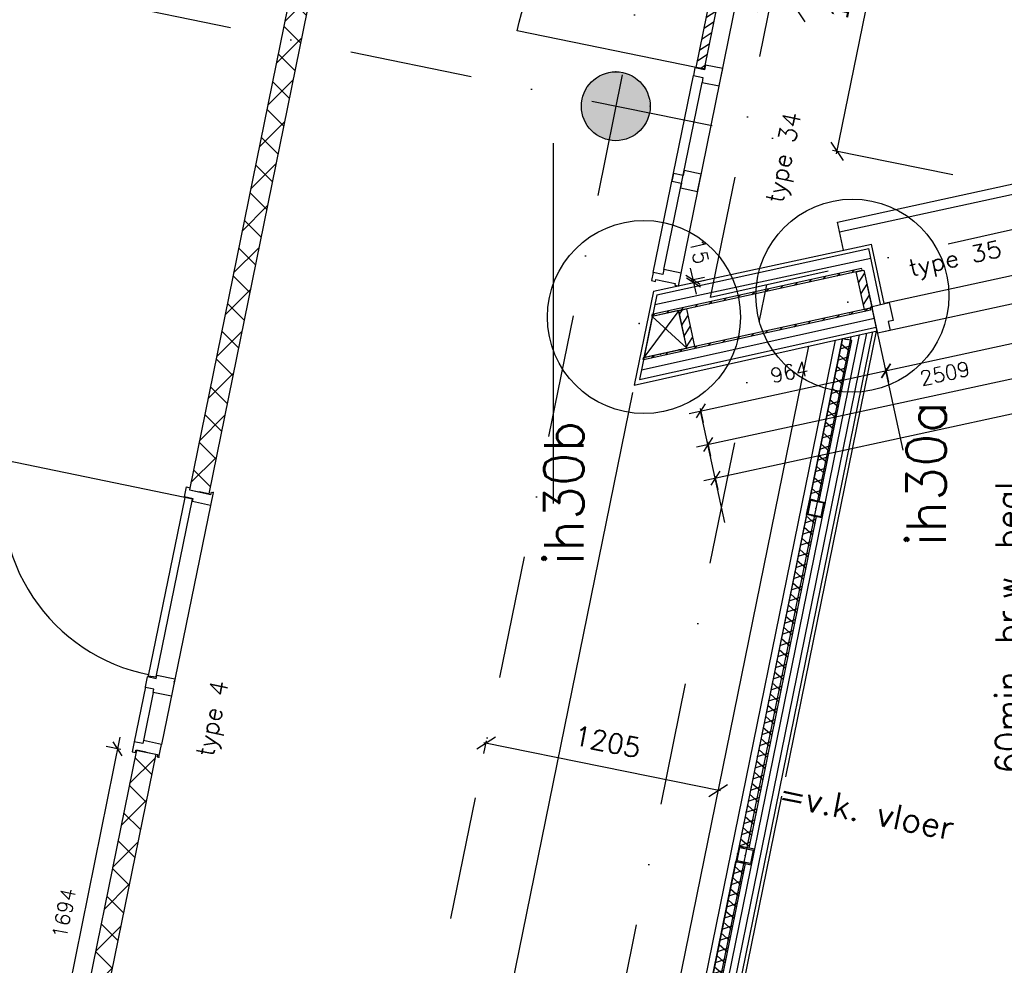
# Model space of a CAD drawing. Extents: x -33346 to 151546, y -8083 to 129543.
# Tile 43 of 68: x 30288 to 35296, y 61366 to 66172. Entities that reach past the tile are written whole.
import ezdxf
from ezdxf.enums import TextEntityAlignment as Align

# ---------------------------------------------------------------- set-up
doc = ezdxf.new("R2010")
doc.units = 0
doc.header["$LTSCALE"] = 50
doc.header["$MEASUREMENT"] = 0
doc.header["$PDSIZE"] = -1
for name, pattern in [('DASHDOT', [25, 12.5, -6.25, 0, -6.25]), ('HIDDEN2', [0.1875, 0.125, -0.0625]), ('XREF2$0$DASHDOT', [25, 12.5, -6.25, 0, -6.25])]:
    doc.linetypes.add(name, pattern=pattern)
doc.layers.get('0').update_dxf_attribs({"linetype": 'CONTINUOUS'})
doc.layers.get('DEFPOINTS').update_dxf_attribs({"linetype": 'CONTINUOUS'})
for name, color, linetype in [('00', 7, 'CONTINUOUS'), ('_BRANDCOMPART', 6, 'DASHDOT'), ('_DETAILNUMMERS', 4, 'CONTINUOUS'), ('_DETAILNUMMERSTEKST', 4, 'CONTINUOUS'), ('A--01A1_ACEER', 1, 'CONTINUOUS'), ('A--A21--_F-23-', 9, 'CONTINUOUS'), ('A--A22--_F123-', 9, 'CONTINUOUS'), ('A--A25--_F-2--', 9, 'CONTINUOUS'), ('A--A28--_F-2--', 7, 'CONTINUOUS'), ('A--A28--_F12--', 7, 'CONTINUOUS'), ('A--A32--_F-2--', 9, 'CONTINUOUS'), ('A--A42--_F-23-', 9, 'CONTINUOUS'), ('A--L21--', 3, 'CONTINUOUS'), ('A--L21--_F-2--', 7, 'CONTINUOUS'), ('A--L21--LICHTE_BINNEN', 2, 'CONTINUOUS'), ('A--L21A1_BUITENWAND', 1, 'CONTINUOUS'), ('A--L21A2_BUITENWAND', 2, 'CONTINUOUS'), ('A--L21AC1_BUITENWAND', 1, 'HIDDEN2'), ('A--L22--_F-2--', 7, 'CONTINUOUS'), ('A--L22A2_BINNENWAND', 2, 'CONTINUOUS'), ('A--L25--', 7, 'CONTINUOUS'), ('A--L25--_F-23-', 7, 'CONTINUOUS'), ('A--L28--', 7, 'CONTINUOUS'), ('A--L28--_F-2--', 7, 'CONTINUOUS'), ('A--L28--_F12--', 7, 'CONTINUOUS'), ('A--L31A1_BUITENKOZIJN', 1, 'CONTINUOUS'), ('A--L32--', 7, 'CONTINUOUS'), ('A--L32--_F-23-', 2, 'CONTINUOUS'), ('A--L32--_F123-', 1, 'CONTINUOUS'), ('A--L32--_F123-DRAAIR', 7, 'CONTINUOUS'), ('A--L42--', 7, 'CONTINUOUS'), ('A--L42--_F-23-', 7, 'CONTINUOUS'), ('A--L65--', 7, 'CONTINUOUS'), ('A--L65--_F-23-', 7, 'CONTINUOUS'), ('A--L65--_F123-', 7, 'CONTINUOUS'), ('A--M$1A-_F123-', 1, 'CONTINUOUS'), ('A--M1$A-_F123-', 1, 'CONTINUOUS'), ('A--T01A-25_TEKST', 2, 'CONTINUOUS'), ('A--T01A-70_TEKST', 5, 'CONTINUOUS'), ('TEKST_KOZIJNMERK', 2, 'CONTINUOUS'), ('X--LR---_CP', 7, 'CONTINUOUS'), ('XREF2$0$A--L$7A-_STRAMIEN', 1, 'XREF2$0$DASHDOT')]:
    doc.layers.add(name, color=color, linetype=linetype)
doc.styles.add('ALFA-0_25', font='ROMANS')
doc.styles.add('B-01', font='SIMPLEX.SHX', dxfattribs={"width": 0.8, "height": 4.5})
doc.styles.add('HIEMSTRA', font='romans.shx')
doc.styles.get("Standard").update_dxf_attribs({"font": 'txt', "width": 0.9})
doc.dimstyles.new('BEILEN', dxfattribs={"dimscale": 40, "dimtxt": 2.5, "dimasz": 2, "dimexe": 0.3, "dimexo": 0.3, "dimgap": 2, "dimtad": 1, "dimdec": 0, "dimzin": 0, "dimtxsty": 'HIEMSTRA', "dimblk1": 'OBLIQUE', "dimblk2": 'OBLIQUE', "dimsah": 1, "dimcen": -0.09, "dimdle": 0.3, "dimse1": 1, "dimclrd": 2, "dimclre": 2, "dimclrt": 3, "dimazin": 3, "dimtfac": 1, "dimtdec": 4, "dimtofl": 0, "dimtmove": 0, "dimatfit": 3, "dimtvp": 625, "dimtolj": 1, "dimtzin": 0})
doc.dimstyles.get("Standard").update_dxf_attribs({"dimscale": 40, "dimtxt": 2.5, "dimasz": 2, "dimexe": 0.3, "dimexo": 0.3, "dimgap": 2, "dimtad": 1, "dimdec": 0, "dimzin": 0, "dimtxsty": 'HIEMSTRA', "dimblk1": 'OBLIQUE', "dimblk2": 'OBLIQUE', "dimsah": 1, "dimcen": -0.09, "dimdle": 0.3, "dimse1": 1, "dimclrd": 2, "dimclre": 2, "dimclrt": 3, "dimazin": 3, "dimtfac": 1, "dimtdec": 4, "dimtofl": 0, "dimtmove": 0, "dimatfit": 3, "dimtvp": 625, "dimtolj": 1, "dimtzin": 0})
doc.dimstyles.new('STANDARD$0', dxfattribs={"dimscale": 50, "dimtxt": 2.5, "dimasz": 2, "dimexe": 2, "dimexo": 0, "dimgap": 2, "dimtad": 1, "dimdec": 0, "dimzin": 0, "dimtxsty": 'ALFA-0_25', "dimblk1": 'OBLIQUE', "dimblk2": 'OBLIQUE', "dimsah": 1, "dimcen": -3, "dimdle": 2, "dimclrd": 1, "dimclre": 1, "dimclrt": 2, "dimazin": 3, "dimtfac": 0.666667, "dimtofl": 0, "dimtmove": 0, "dimatfit": 3, "dimtvp": 0.833333, "dimtolj": 1, "dimtzin": 0})

# ---------------------------------------------------------------- blocks, each defined once
blk = doc.blocks.new('DR_930TYPE4')
at = {"layer": 'A--L32--_F123-', "color": 1}
for p, q in [((67, 0), (1307, 0)), ((1057, -93.8), (1307, -93.8)), ((1038, -139), (1322, -139))]:
    blk.add_line(p, q, dxfattribs=at)
at = {"layer": 'A--L32--_F123-'}
for points in [[(0, -9), (0, 0), (67, 0), (67, -93.8), (52, -93.8), (52, -139), (0, -139), (0, -121), (12, -121), (12, -9), (0, -9)], [(969, 0), (1055, 0), (1057, 0), (1057, -93.8), (1057, -93.8), (1040, -93.8), (1040, -137), (1038, -139), (986, -139), (984, -137), (984, -93.8), (969, -93.8), (967, -93.8), (967, 0)], [(1374, -9), (1374, 0), (1307, 0), (1307, -93.8), (1322, -93.8), (1322, -139), (1374, -139), (1374, -121), (1362, -121), (1362, -9), (1374, -9)], [(54, -95.6), (54, -135.6), (980.1, -135.6), (977.1, -95.6), (54, -95.6)]]:
    blk.add_lwpolyline(points, close=True, dxfattribs=at)
blk.add_point((1374, 0), dxfattribs=at)
blk.add_point((1374, 0), dxfattribs=at)
at = {"layer": 'A--L32--_F123-DRAAIR', "color": 1}
blk.add_lwpolyline([(54, -135.6), (54, -1065.6, 0.414214), (973, -135.8)], format="xyb", dxfattribs=at)
at = {"layer": 'X--LR---_CP', "color": 1, "linetype": 'CONTINUOUS'}
blk.add_point((0, 0), dxfattribs=at)
at = {"layer": 'X--LR---_CP', "color": 1}
blk.add_point((982, 0), dxfattribs=at)
blk = doc.blocks.new('*U891')
at = {"layer": 'A--A22--_F123-', "linetype": 'CONTINUOUS'}
h = blk.add_hatch(dxfattribs=at)
h.set_pattern_fill('ALFAKRS', color=256, scale=120, style=0)
h.set_pattern_definition([(45, (-32442.03, -69869.83), (-84.85281, 84.85281), []), (135, (-32442.03, -69869.83), (-84.85281, -84.85281), [])])
h.paths.add_polyline_path([(0, 0), (49, -10), (-1192.8, -6107.8), (-1241.8, -6097.8), (-1290.8, -6087.8), (-49, 10)])
at = {"layer": 'A--L22--_F-2--', "color": 2, "linetype": 'CONTINUOUS'}
for points in [[(0, 0), (-49, 10), (-1290.8, -6087.8), (-1241.8, -6097.8)], [(0, 0), (49, -10), (-1192.8, -6107.8), (-1241.8, -6097.8)]]:
    blk.add_lwpolyline(points, dxfattribs=at)
blk = doc.blocks.new('*U832')
at = {"layer": 'A--A22--_F123-', "linetype": 'CONTINUOUS'}
h = blk.add_hatch(dxfattribs=at)
h.set_pattern_fill('ALFAKRS', color=256, scale=120, style=0)
h.set_pattern_definition([(45, (-30930.61, -62449.03), (-84.85281, 84.85281), []), (135, (-30930.61, -62449.03), (-84.85281, -84.85281), [])])
h.paths.add_polyline_path([(0, 0), (49, -10), (-649.7, -3440.2), (-698.6, -3430.2), (-737.7, -3371.3), (-49, 10)])
at = {"layer": 'A--L22--_F-2--', "color": 2, "linetype": 'CONTINUOUS'}
for points in [[(0, 0), (-49, 10), (-737.7, -3371.3), (-737.7, -3371.3)], [(0, 0), (49, -10), (-649.7, -3440.2), (-649.7, -3440.2)]]:
    blk.add_lwpolyline(points, dxfattribs=at)
blk = doc.blocks.new('XREF2')
at = {"layer": 'XREF2$0$A--L$7A-_STRAMIEN'}
for p, q in [((-35527.847, 66718.097), (-57057.909, -38976.081)), ((-40582.592, 33136.193), (-56863.529, 36452.644))]:
    blk.add_line(p, q, dxfattribs=at)
blk = doc.blocks.new('Q020478-')
at = {"layer": 'A--A28--_F12--', "color": 8}
for points in [[(0, 175), (-161.7, -67), (-175, 0)], [(0, 175), (-175, 0), (-161.7, 67)], [(0, 175), (-123.7, -123.7), (-161.7, -67)], [(0, 175), (-161.7, 67), (-123.7, 123.7)], [(0, 175), (-67, -161.7), (-123.7, -123.7)], [(0, 175), (-123.7, 123.7), (-67, 161.7)], [(0, 175), (0, -175), (-67, -161.7)], [(0, 175), (67, 161.7), (123.7, 123.7)], [(0, 175), (123.7, 123.7), (161.7, 67)], [(0, 175), (161.7, 67), (175, 0)], [(0, 175), (175, 0), (161.7, -67)], [(0, 175), (161.7, -67), (123.7, -123.7)], [(0, 175), (123.7, -123.7), (67, -161.7)], [(0, 175), (67, -161.7), (0, -175)]]:
    blk.add_solid(points, dxfattribs=at)
at = {"layer": 'A--L28--_F12--', "color": 3, "linetype": 'CONTINUOUS'}
blk.add_lwpolyline([(0, 175, -1), (0, -175, -1), (0, 175)], format="xyb", close=True, dxfattribs=at)
at = {"layer": 'X--LR---_CP'}
for p in [(0, 175), (175, 0), (175, 0)]:
    blk.add_point(p, dxfattribs=at)
blk = doc.blocks.new('_OBLIQUE')
at = {"color": 0, "linetype": 'BYBLOCK'}
blk.add_line((-0.5, -0.5), (0.5, 0.5), dxfattribs=at)
blk = doc.blocks.new('*D245')
at = {"color": 2, "linetype": 'BYBLOCK'}
for p, q in [((33852.7, 62252.1), (32648.4, 62497.4)), ((32649.3, 62441.8), (32662.5, 62506.7))]:
    blk.add_line(p, q, dxfattribs=at)
at = {"layer": 'DEFPOINTS', "color": 0, "linetype": 'BYBLOCK'}
for p in [(32660.1, 62495), (32646.9, 62430), (33827.7, 62189.5)]:
    blk.add_point(p, dxfattribs=at)
at = {"color": 2, "linetype": 'BYBLOCK', "xscale": 80, "yscale": 80, "zscale": 80}
for p, rotation in [((32660.1, 62495), 168.4862903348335), ((33840.9, 62254.5), 348.4862903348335)]:
    blk.add_blockref('_OBLIQUE', p, dxfattribs=dict(at, rotation=rotation))
at = {"color": 3, "linetype": 'BYBLOCK', "insert": (33276.5, 62502.1), "char_height": 100, "attachment_point": 5, "rotation": 348.4863, "style": 'HIEMSTRA'}
blk.add_mtext('\\A1;1205', dxfattribs=at)
blk = doc.blocks.new('*U560')
at = {"layer": 'A--A42--_F-23-', "linetype": 'CONTINUOUS'}
h = blk.add_hatch(dxfattribs=at)
h.set_pattern_fill('ALFALINE', color=256, scale=40, style=0)
h.set_pattern_definition([(45, (-34571.11, -64902.093), (-28.284271, 28.284271), [])])
h.paths.add_polyline_path([(0, 0), (1.1, -4.9), (-1065.8, -237.6), (-1066.9, -232.7), (-1067.9, -227.8), (-1.1, 4.9)])
at = {"layer": 'A--L42--_F-23-', "color": 2, "linetype": 'CONTINUOUS'}
for points in [[(0, 0), (-1.1, 4.9), (-1067.9, -227.8), (-1066.9, -232.7)], [(0, 0), (1.1, -4.9), (-1065.8, -237.6), (-1066.9, -232.7)]]:
    blk.add_lwpolyline(points, dxfattribs=at)
blk = doc.blocks.new('NH40_196')
at = {"layer": 'A--A25--_F-2--'}
h = blk.add_hatch(dxfattribs=at)
h.set_pattern_fill('ALFALINE', color=256, scale=40, style=0, pattern_type=2)
h.set_pattern_definition([(45, (-6, 0), (-28.284, 28.284), [])])
h.paths.add_polyline_path([(0, 0), (0, 196), (40, 196), (40, 0)])
at = {"layer": 'A--L25--_F-23-', "color": 2, "linetype": 'CONTINUOUS'}
blk.add_lwpolyline([(0, 0), (0, 196), (40, 196), (40, 0)], close=True, dxfattribs=at)
at = {"layer": 'X--LR---_CP'}
for p in [(0, 0), (0, 0), (40, 0)]:
    blk.add_point(p, dxfattribs=at)
blk = doc.blocks.new('*U559')
at = {"layer": 'A--A42--_F-23-', "linetype": 'CONTINUOUS'}
h = blk.add_hatch(dxfattribs=at)
h.set_pattern_fill('ALFALINE', color=256, scale=40, style=0)
h.set_pattern_definition([(45, (-34614.805, -64700.78), (-28.284271, 28.284271), [])])
h.paths.add_polyline_path([(0, 0), (1.1, -4.9), (-1154.4, -256.9), (-1155.5, -252), (-1156.6, -247.1), (-1.1, 4.9)])
at = {"layer": 'A--L42--_F-23-', "color": 2, "linetype": 'CONTINUOUS'}
for points in [[(0, 0), (-1.1, 4.9), (-1156.6, -247.1), (-1155.5, -252)], [(0, 0), (1.1, -4.9), (-1154.4, -256.9), (-1155.5, -252)]]:
    blk.add_lwpolyline(points, dxfattribs=at)
blk = doc.blocks.new('S060204-')
at = {"layer": 'A--L65--_F-23-', "color": 255}
blk.add_circle((0, 0), 0.0123, dxfattribs=at)
at = {"layer": 'A--L65--_F123-', "color": 1, "linetype": 'CONTINUOUS'}
for points in [[(-1.25, 6.25), (1.25, 3.75)], [(1.25, 6.25), (-1.25, 3.75)], [(0, 0), (0, 5)]]:
    blk.add_lwpolyline(points, dxfattribs=at)
blk = doc.blocks.new('S060205A')
at = {"layer": 'A--L65--_F-23-', "color": 255}
blk.add_circle((0, -0.0123), 0.0123, dxfattribs=at)
at = {"layer": 'A--L65--_F123-', "color": 1, "linetype": 'CONTINUOUS'}
blk.add_lwpolyline([(0, -0.0123), (0, 6.2377)], dxfattribs=at)
for points in [[(-0.5, 5.7377, 0.41), (0, 5.2377)], [(0, 4.2377, 1), (0, 5.2377)], [(0, 4.2377, 1), (0, 3.2377)], [(0, 2.2377, 1), (0, 3.2377)], [(0, 2.2377, 1), (0, 1.2377)], [(0.5, 0.7377, 0.41), (0, 1.2377)]]:
    blk.add_lwpolyline(points, format="xyb", dxfattribs=at)
at = {"layer": 'A--L65--', "xscale": -1}
blk.add_blockref('S060204-', (0, 1.4877), dxfattribs=at)
blk.add_blockref('S060204-', (0, 1.4877), dxfattribs=at)
at = {"layer": 'A--L65--', "rotation": 180}
blk.add_blockref('S060204-', (0, 4.4877), dxfattribs=at)
blk.add_blockref('S060204-', (0, 4.4877), dxfattribs=at)
blk = doc.blocks.new('Q020609-')
at = {"layer": 'A--A28--_F-2--', "color": 3, "linetype": 'CONTINUOUS'}
for points in [[(-35, 35.1), (-40, -39.9), (-40, 40.1)], [(-35, 35.1), (-40, 40.1), (40, 40.1)], [(-35, 35.1), (-35, -34.9), (-40, -39.9)], [(40, 40.1), (35, 35.1), (-35, 35.1)], [(40, 40.1), (40, -39.9), (35, 35.1)], [(40, -39.9), (35, -34.9), (35, 35.1)], [(40, -39.9), (-40, -39.9), (-35, -34.9)], [(40, -39.9), (-35, -34.9), (35, -34.9)]]:
    blk.add_solid(points, dxfattribs=at)
at = {"layer": 'A--L28--_F-2--', "color": 3, "linetype": 'CONTINUOUS'}
blk.add_lwpolyline([(-40, -39.9), (-35, -34.9), (-35, 35.1), (35, 35.1), (35, -34.9), (-35, -34.9), (-40, -39.9), (40, -39.9), (40, 40.1), (-40, 40.1)], close=True, dxfattribs=at)
at = {"layer": 'X--LR---_CP', "color": 4, "linetype": 'CONTINUOUS'}
for p in [(-40, 0.1), (0, 0), (40, 0.1)]:
    blk.add_point(p, dxfattribs=at)
blk = doc.blocks.new('*U553')
at = {"layer": 'A--A21--_F-23-', "linetype": 'CONTINUOUS'}
h = blk.add_hatch(dxfattribs=at)
h.set_pattern_fill('ALFAISO', color=256, scale=50, angle=78.4863, style=0)
h.set_pattern_definition([(138.4863, (24.497, -4.99), (-33.14, -37.4399), []), (198.4863, (24.497, -4.99), (15.8539, -47.42), [])])
h.paths.add_polyline_path([(0, 0), (-24.5, 5), (318.8, 1690.5), (343.3, 1685.5), (367.8, 1680.5), (24.5, -5)])
at = {"layer": 'A--L21--_F-2--', "color": 2, "linetype": 'CONTINUOUS'}
for points in [[(0, 0), (-24.5, 5), (318.8, 1690.5), (343.3, 1685.5)], [(0, 0), (24.5, -5), (367.8, 1680.5), (343.3, 1685.5)]]:
    blk.add_lwpolyline(points, dxfattribs=at)
blk = doc.blocks.new('*U552')
at = {"layer": 'A--A21--_F-23-', "linetype": 'CONTINUOUS'}
h = blk.add_hatch(dxfattribs=at)
h.set_pattern_fill('ALFAISO', color=256, scale=50, angle=258.4859, style=0)
h.set_pattern_definition([(318.486, (-24.497, 4.99), (33.1402, 37.4396), []), (18.486, (-24.497, 4.99), (-15.8536, 47.4201), [])])
h.paths.add_polyline_path([(0, 0), (24.5, -5), (-318.9, -1690.5), (-343.4, -1685.5), (-367.8, -1680.5), (-24.5, 5)])
at = {"layer": 'A--L21--_F-2--', "color": 2, "linetype": 'CONTINUOUS'}
for points in [[(0, 0), (-24.5, 5), (-367.8, -1680.5), (-343.4, -1685.5)], [(0, 0), (24.5, -5), (-318.9, -1690.5), (-343.4, -1685.5)]]:
    blk.add_lwpolyline(points, dxfattribs=at)
blk = doc.blocks.new('*U551')
at = {"layer": 'A--A21--_F-23-', "linetype": 'CONTINUOUS'}
h = blk.add_hatch(dxfattribs=at)
h.set_pattern_fill('ALFAISO', color=256, scale=50, angle=78.4927, style=0)
h.set_pattern_definition([(138.493, (24.497, -4.987), (-33.1358, -37.4436), []), (198.493, (24.497, -4.987), (15.8592, -47.4182), [])])
h.paths.add_polyline_path([(0, 0), (-24.5, 5), (141.6, 820.9), (166.1, 815.9), (190.6, 810.9), (24.5, -5)])
at = {"layer": 'A--L21--_F-2--', "color": 2, "linetype": 'CONTINUOUS'}
for points in [[(0, 0), (-24.5, 5), (141.6, 820.9), (166.1, 815.9)], [(0, 0), (24.5, -5), (190.6, 810.9), (166.1, 815.9)]]:
    blk.add_lwpolyline(points, dxfattribs=at)
blk = doc.blocks.new('*D435')
at = {"color": 1, "linetype": 'BYBLOCK'}
for p, q in [((30798, 62525.2), (30436.1, 60747.6)), ((30801.5, 62463.3), (30727.2, 62478.4)), ((30463.5, 60803.2), (30389.3, 60818.4))]:
    blk.add_line(p, q, dxfattribs=at)
at = {"layer": 'DEFPOINTS', "color": 0, "linetype": 'BYBLOCK'}
for p in [(30801.5, 62463.3), (30448, 60806.4), (30463.5, 60803.2)]:
    blk.add_point(p, dxfattribs=at)
at = {"color": 1, "linetype": 'BYBLOCK', "xscale": 60, "yscale": 60, "zscale": 60}
for p, rotation in [((30786, 62466.5), 78.49241989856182), ((30448, 60806.4), 258.4924198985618)]:
    blk.add_blockref('_OBLIQUE', p, dxfattribs=dict(at, rotation=rotation))
at = {"color": 2, "linetype": 'BYBLOCK', "insert": (30512.7, 61630.8), "char_height": 75, "attachment_point": 5, "rotation": 78.4924, "style": 'ALFA-0_25'}
blk.add_mtext('\\A1;1694', dxfattribs=at)
blk = doc.blocks.new('*D456')
at = {"color": 1, "linetype": 'BYBLOCK'}
for p, q in [((33712.4, 64851.1), (33699.8, 64909.7)), ((33698, 64848), (33771, 64863.7)), ((33715.5, 64836.4), (33712.4, 64851.1)), ((33701.1, 64833.3), (33774.2, 64849)), ((33715.5, 64836.4), (33728.1, 64777.7))]:
    blk.add_line(p, q, dxfattribs=at)
at = {"layer": 'DEFPOINTS', "color": 0, "linetype": 'BYBLOCK'}
for p in [(33712.4, 64851.1), (33698, 64848, 0.1), (33701.1, 64833.3)]:
    blk.add_point(p, dxfattribs=at)
at = {"color": 1, "linetype": 'BYBLOCK', "xscale": 60, "yscale": 60, "zscale": 60}
for p, rotation in [((33712.4, 64851.1), 282.1302133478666), ((33715.5, 64836.4), 102.1302133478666)]:
    blk.add_blockref('_OBLIQUE', p, dxfattribs=dict(at, rotation=rotation))
at = {"color": 2, "linetype": 'BYBLOCK', "insert": (33744.1, 64994.6), "char_height": 75, "attachment_point": 5, "rotation": 282.1302, "style": 'ALFA-0_25'}
blk.add_mtext('\\A1;15', dxfattribs=at)
blk = doc.blocks.new('*D458')
at = {"color": 1, "linetype": 'BYBLOCK'}
for p, q in [((33692.4, 64171.3), (34751.9, 64400.7)), ((34690.3, 64402), (34706, 64329.3)), ((33748.4, 64196.5), (33763.8, 64125.3))]:
    blk.add_line(p, q, dxfattribs=at)
at = {"layer": 'DEFPOINTS', "color": 0, "linetype": 'BYBLOCK'}
for p in [(34690.3, 64402, -8.6), (34693.3, 64388), (33748.4, 64196.5)]:
    blk.add_point(p, dxfattribs=at)
at = {"color": 1, "linetype": 'BYBLOCK', "xscale": 60, "yscale": 60, "zscale": 60}
for p, rotation in [((34693.3, 64388), 12.21707654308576), ((33751.1, 64184), 192.2170765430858)]:
    blk.add_blockref('_OBLIQUE', p, dxfattribs=dict(at, rotation=rotation))
at = {"color": 2, "linetype": 'BYBLOCK', "insert": (34201.6, 64381.3), "char_height": 75, "attachment_point": 5, "rotation": 12.2171, "style": 'ALFA-0_25'}
blk.add_mtext('\\A1;964', dxfattribs=at)
blk = doc.blocks.new('*D460')
at = {"color": 1, "linetype": 'BYBLOCK'}
for p, q in [((33729.4, 64000.7), (36298.7, 64557)), ((36236.5, 64560.7), (36252.7, 64485.6)), ((33785.3, 64025.9), (33800.7, 63954.7))]:
    blk.add_line(p, q, dxfattribs=at)
at = {"layer": 'DEFPOINTS', "color": 0, "linetype": 'BYBLOCK'}
for p in [(36236.5, 64560.7, -5.9), (36240, 64544.3), (33785.3, 64025.9)]:
    blk.add_point(p, dxfattribs=at)
at = {"color": 1, "linetype": 'BYBLOCK', "xscale": 60, "yscale": 60, "zscale": 60}
for p, rotation in [((36240, 64544.3), 12.21707654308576), ((33788, 64013.4), 192.2170765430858)]:
    blk.add_blockref('_OBLIQUE', p, dxfattribs=dict(at, rotation=rotation))
at = {"color": 2, "linetype": 'BYBLOCK', "insert": (34993.4, 64374.1), "char_height": 75, "attachment_point": 5, "rotation": 12.2171, "style": 'ALFA-0_25'}
blk.add_mtext('\\A1;2509', dxfattribs=at)
blk = doc.blocks.new('*D462')
at = {"color": 1, "linetype": 'BYBLOCK'}
for p, q in [((33766.8, 63830.1), (38919, 64945.7)), ((38856.8, 64949.7), (38873.1, 64874.4)), ((33823.5, 63851.6), (33838.1, 63784.2))]:
    blk.add_line(p, q, dxfattribs=at)
at = {"layer": 'DEFPOINTS', "color": 0, "linetype": 'BYBLOCK'}
for p in [(38856.8, 64949.7, -2.3), (38860.4, 64933), (33823.5, 63851.6, -17.1)]:
    blk.add_point(p, dxfattribs=at)
at = {"color": 1, "linetype": 'BYBLOCK', "xscale": 60, "yscale": 60, "zscale": 60}
for p, rotation in [((38860.4, 64933), 12.21707654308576), ((33825.4, 63842.8), 192.2170765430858)]:
    blk.add_blockref('_OBLIQUE', p, dxfattribs=dict(at, rotation=rotation))
at = {"color": 2, "linetype": 'BYBLOCK', "insert": (36322.3, 64483.2), "char_height": 75, "attachment_point": 5, "rotation": 12.2171, "style": 'ALFA-0_25'}
blk.add_mtext('\\A1;5152', dxfattribs=at)
blk = doc.blocks.new('*D463')
at = {"color": 1, "linetype": 'BYBLOCK'}
for p, q in [((34634.8, 64375.3), (36763.1, 64836.1)), ((36701, 64839.1), (36717.1, 64764.8)), ((34690.7, 64400.5), (34706.1, 64329.4))]:
    blk.add_line(p, q, dxfattribs=at)
at = {"layer": 'DEFPOINTS', "color": 0, "linetype": 'BYBLOCK'}
for p in [(36701, 64839.1, 1.6), (36704.4, 64823.4), (34690.7, 64400.5)]:
    blk.add_point(p, dxfattribs=at)
at = {"color": 1, "linetype": 'BYBLOCK', "xscale": 60, "yscale": 60, "zscale": 60}
for p, rotation in [((36704.4, 64823.4), 12.21707654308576), ((34693.4, 64388), 192.2170765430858)]:
    blk.add_blockref('_OBLIQUE', p, dxfattribs=dict(at, rotation=rotation))
at = {"color": 2, "linetype": 'BYBLOCK', "insert": (35678.3, 64701), "char_height": 75, "attachment_point": 5, "rotation": 12.2171, "style": 'ALFA-0_25'}
blk.add_mtext('\\A1;2058', dxfattribs=at)
blk = doc.blocks.new('DETAILNR')
at = {"layer": '_DETAILNUMMERS'}
blk.add_circle((32.9, -23.2), 490.7, dxfattribs=at)
at = {"layer": 'X--LR---_CP'}
blk.add_point((0, 0), dxfattribs=at)
at = {"layer": '_DETAILNUMMERSTEKST', "style": 'ALFA-0_25'}
blk.add_attdef('DETAILNR', text='', height=200, rotation=90, dxfattribs=at).set_placement((-618.4, 223.8), align=Align.RIGHT)
blk = doc.blocks.new('Q0340081')
at = {"layer": 'A--A32--_F-2--'}
h = blk.add_hatch(dxfattribs=at)
h.set_pattern_fill('ALFALINE', color=9, scale=40, style=0, pattern_type=2)
h.set_pattern_definition([(45, (0, 0), (-28.2843, 28.2843), [])])
h.paths.add_polyline_path([(2, -1.6), (2, -41.6), (928.1, -41.6), (925.1, -1.6)])
at = {"layer": 'A--L32--_F-23-', "color": 2, "linetype": 'CONTINUOUS'}
blk.add_lwpolyline([(2, -1.6), (2, -41.6), (928.1, -41.6), (925.1, -1.6), (2, -1.6)], close=True, dxfattribs=at)
at = {"layer": 'A--L32--_F123-', "color": 1}
blk.add_lwpolyline([(2, -41.6), (2, -971.6, 0.414214), (932, -41.6)], format="xyb", dxfattribs=at)
blk = doc.blocks.new('*D485')
at = {"layer": 'A--M$1A-_F123-', "color": 2}
for p, q in [((34561.7, 67117), (34777.2, 67073.1)), ((34442.8, 65491.3), (34767.9, 67087.2))]:
    blk.add_line(p, q, dxfattribs=at)
at = {"layer": 'DEFPOINTS', "color": 0}
for p in [(34550, 67119.4), (34765.5, 67075.5), (34229.7, 65547)]:
    blk.add_point(p, dxfattribs=at)
at = {"layer": 'A--M$1A-_F123-', "color": 2, "xscale": 80, "yscale": 80, "zscale": 80}
for p, rotation in [((34765.5, 67075.5), 78.48629033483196), ((34445.2, 65503.1), 258.486290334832)]:
    blk.add_blockref('_OBLIQUE', p, dxfattribs=dict(at, rotation=rotation))
at = {"layer": 'A--M$1A-_F123-', "color": 3, "insert": (34477.9, 66315.2), "char_height": 100, "attachment_point": 5, "rotation": 78.4863}
blk.add_mtext('\\A1;1605', dxfattribs=at)

msp = doc.modelspace()

# ---------------------------------------------------------------- linework, layer by layer
at = {"linetype": 'CONTINUOUS'}
for p, q in [((33639.7, 64693.8, 1.8), (33462.6, 64454.6)), ((33505.3, 64664.5, 1.8), (33681.4, 64502.3, 1.8))]:
    msp.add_line(p, q, dxfattribs=at)
at = {"layer": '_BRANDCOMPART'}
for points in [[(39278.4, 65990.2), (33801.9, 64760.2), (34216.2, 66792.5), (35740.7, 74277.7)], [(33281, 37865.5), (33281, 39668.6), (32377.7, 39668.6), (32947.8, 45038.2), (32101.3, 49936.6), (31055, 49935.1), (34088, 64824.4)]]:
    msp.add_lwpolyline(points, dxfattribs=at)
at = {"layer": 'A--01A1_ACEER', "linetype": 'CONTINUOUS'}
msp.add_line((33000.6, 65544.8), (33000.6, 63712.5), dxfattribs=at)
at = {"layer": 'A--01A1_ACEER'}
for p, q in [((36631.3, 65154.5, -1.3), (34685.1, 64729.9, 0)), ((34690.3, 64589, 0), (36573.6, 64999.3, -1.3))]:
    msp.add_line(p, q, dxfattribs=at)
at = {"layer": 'A--L21--LICHTE_BINNEN'}
msp.add_lwpolyline([(30557.9, 50296.1), (33406.1, 64278)], dxfattribs=at)
at = {"layer": 'A--L21A1_BUITENWAND'}
msp.add_line((31386.8, 50206.9), (34301, 64513.1), dxfattribs=at)
for points in [[(34514.8, 64561), (31598.1, 50241.9)], [(34595, 64578.7), (31674.6, 50241.9)], [(34434.7, 64543.1), (31521.5, 50241.9)]]:
    msp.add_lwpolyline(points, dxfattribs=at)
at = {"layer": 'A--L21A2_BUITENWAND'}
for points in [[(34472, 64551.2), (31562.5, 50267.6)], [(34557.6, 64570.6), (31638.9, 50241.9)], [(34624.9, 64585.3), (31703.2, 50241.9)], [(34644.2, 64589.6), (34182.7, 62324.4)], [(34162.8, 62226.4), (31721.5, 50241.9)]]:
    msp.add_lwpolyline(points, dxfattribs=at)
at = {"layer": 'A--L21AC1_BUITENWAND', "linetype": 'CONTINUOUS'}
for p, q in [((34781.6, 63983.6, -6.9), (34597.8, 64825.9, 2.4)), ((33874.9, 63615.9), (33751, 64183.9, 6.3))]:
    msp.add_line(p, q, dxfattribs=at)
at = {"layer": 'A--L22A2_BINNENWAND', "color": 2, "linetype": 'CONTINUOUS'}
for p, q in [((33510.9, 64792, -0.6), (34619.8, 65032.2, 0.9)), ((33527.6, 64774.1, -0.6), (34606, 65009, 0.7)), ((34666.7, 64726, 1), (34606, 65009, 0.6)), ((34685.4, 64729.1, 1.3), (34619.8, 65032.2, 0.9)), ((33517.5, 64724.4, -0.7), (34616.4, 64960.5, 0.7)), ((34507.8, 64883.3, 1.6), (34465.9, 64874.1, 1.8)), ((33510.9, 64792), (33413.7, 64315.1)), ((33527.6, 64774.1), (33440, 64343.8)), ((33450, 64393.1, -0.7), (34635, 64654.8, 0.7)), ((33440, 64343.8, -0.7), (34644.7, 64609.8, 0.7)), ((33413.7, 64315.1, -1.1), (34648.8, 64590.7, 1.3))]:
    msp.add_line(p, q, dxfattribs=at)
at = {"layer": 'A--L25--_F-23-', "color": 2, "linetype": 'CONTINUOUS'}
for points, elevation in [([(34584.5, 64699.3), (34542.7, 64890.8), (34581.8, 64899.3), (34623.5, 64707.8)], -0.2), ([(33681.4, 64502.3), (33639.4, 64693.7), (33505.3, 64664.5), (33462.6, 64454.6)], 1.8)]:
    msp.add_lwpolyline(points, close=True, dxfattribs=dict(at, elevation=elevation))
at = {"layer": 'A--L31A1_BUITENKOZIJN'}
for p, q in [((34447, 65143.2, 0.1), (36715, 65636.6, -1)), ((34457.6, 65094.5), (36765, 65593.8)), ((34477.9, 65000.5, 1.9), (34447, 65143.2, 1.7))]:
    msp.add_line(p, q, dxfattribs=at)
at = {"layer": 'A--L32--_F-23-', "color": 2, "linetype": 'CONTINUOUS'}
for points in [[(33845.4, 65835.7), (33863.4, 65923.9), (33776.2, 65941.7), (33771.2, 65917.2), (33722.2, 65927.1), (33714.2, 65888), (33763.2, 65878), (33758.2, 65853.5)], [(33651.6, 64884.3), (33564.4, 64902), (33559.4, 64877.6), (33510.4, 64887.5), (33502.1, 64846.4), (33521.2, 64842.5), (33523, 64851.3), (33620.9, 64831.3), (33619.2, 64822.5), (33638.3, 64818.6)]]:
    msp.add_lwpolyline(points, close=True, dxfattribs=at)
at = {"layer": 'A--L32--_F-23-', "color": 2, "linetype": 'CONTINUOUS', "elevation": 0}
msp.add_lwpolyline([(33736.1, 65299.2), (33754.1, 65387.4), (33666.9, 65405.1), (33661.9, 65380.6), (33612.9, 65390.6), (33604.9, 65351.4), (33653.9, 65341.4), (33648.9, 65316.9)], close=True, dxfattribs=at)
at = {"layer": 'A--L32--_F-23-', "elevation": -1.3}
msp.add_lwpolyline([(34651.2, 64580.4), (34621.5, 64714.9), (34623.4, 64715.3), (34709.3, 64734.4), (34709.3, 64734.4), (34729.6, 64642.9), (34729.6, 64642.9), (34705.2, 64637.5), (34715, 64593.4), (34651.5, 64579.2)], dxfattribs=at)
at = {"layer": 'A--L32--_F123-', "color": 1}
for p, q in [((33651.6, 64884.3, -0.1), (34039.1, 66786.2)), ((33510.4, 64887.5, -0.1), (33714.2, 65888)), ((33564.4, 64902, -0.1), (33758.2, 65853.5))]:
    msp.add_line(p, q, dxfattribs=at)
at = {"layer": 'X--LR---_CP'}
for p in [(34507.8, 64682.7, 1.2), (34584.5, 64699.3, 1.1), (34584.5, 64699.3, 1.1), (33681.4, 64502.3, 1.8), (33681.4, 64502.3, 1.8), (33507.9, 64464.5), (33507.9, 64464.5), (33547, 64473), (33642.3, 64493.7, 1.8)]:
    msp.add_point(p, dxfattribs=at)

# ---------------------------------------------------------------- block references
at = {"layer": '00', "linetype": 'CONTINUOUS'}
ref = msp.add_blockref('DETAILNR', (34500.2, 64736.6, 6.3), dxfattribs=dict(at, rotation=90))
ref.add_attrib('DETAILNR', 'ih30a', dxfattribs={"layer": '_DETAILNUMMERSTEKST', "height": 200, "rotation": 90, "style": 'ALFA-0_25'}).set_placement((34998.5, 64233), align=Align.RIGHT)
ref = msp.add_blockref('DETAILNR', (33439.4, 64628.2, 6.3), dxfattribs=dict(at, rotation=90))
ref.add_attrib('DETAILNR', 'ih30b', dxfattribs={"layer": '_DETAILNUMMERSTEKST', "height": 200, "rotation": 90, "style": 'ALFA-0_25'}).set_placement((33155.1, 64135.9), align=Align.RIGHT)
at = {"layer": 'A--L21--', "linetype": 'CONTINUOUS'}
for name, p in [('*U891', (32442, 69869.8)), ('*U832', (30930.6, 62449))]:
    msp.add_blockref(name, p, dxfattribs=at)
at = {"layer": 'A--L21--', "color": 1}
for name, p in [('*U551', (34330.4, 63730.4)), ('*U552', (34314.4, 63651.9)), ('*U553', (33611.8, 60202.7))]:
    msp.add_blockref(name, p, dxfattribs=at)
at = {"layer": 'A--L25--', "rotation": 12.28764703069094}
for p in [(34584.6, 64698.5, 1.3), (33681.4, 64502.3, 1.8)]:
    msp.add_blockref('NH40_196', p, dxfattribs=at)
at = {"layer": 'A--L28--', "linetype": 'CONTINUOUS'}
msp.add_blockref('Q020478-', (33319.6, 65732.4), dxfattribs=at)
at = {"layer": 'A--L28--', "color": 1, "xscale": -1, "rotation": 168.4862903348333}
msp.add_blockref('Q020609-', (34337.1, 63688.1), dxfattribs=at)
at = {"layer": 'A--L28--', "color": 1, "rotation": 348.4862903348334}
msp.add_blockref('Q020609-', (33977.8, 61924.3), dxfattribs=at)
at = {"layer": 'A--L32--', "linetype": 'CONTINUOUS', "xscale": -1, "rotation": 258.486290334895}
msp.add_blockref('Q0340081', (33769.6, 65919.5), dxfattribs=at)
at = {"layer": 'A--L32--', "linetype": 'CONTINUOUS', "rotation": 258.3837343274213}
msp.add_blockref('DR_930TYPE4', (31272.1, 63769.4), dxfattribs=at)
at = {"layer": 'A--L42--'}
msp.add_blockref('*U560', (34571.1, 64902.1, -0.6), dxfattribs=at)
at = {"layer": 'A--L42--', "linetype": 'CONTINUOUS'}
msp.add_blockref('*U559', (34614.8, 64700.8, -0.6), dxfattribs=at)
at = {"layer": 'A--L65--', "xscale": 100, "yscale": 100, "zscale": 2, "rotation": 258.49}
msp.add_blockref('S060205A', (33549.8, 66438.8), dxfattribs=at)
at = {"layer": 'A--T01A-70_TEKST', "color": 4}
msp.add_blockref('XREF2', (75617.3, 32246.9), dxfattribs=at)

# ---------------------------------------------------------------- texts
at = {"layer": 'A--T01A-25_TEKST', "style": 'HIEMSTRA'}
for s, rotation, p in [('60min. br.w. begl.', 90, (35376.5, 62340.6)), ('=v.k. vloer', 348.49, (34139.1, 62181.3))]:
    msp.add_text(s, height=125, rotation=rotation, dxfattribs=at).set_placement(p)
at = {"layer": 'TEKST_KOZIJNMERK', "style": 'B-01'}
for s, p in [('type 34', (34169, 65235)), ('type 4', (31271.7, 62421.4))]:
    msp.add_text(s, height=90, rotation=78.486, dxfattribs=at).set_placement(p)
msp.add_text('type 35', height=84.31, rotation=12.3404, dxfattribs=at).set_placement((34819.1, 64867), (35289.7, 64970), align=Align.ALIGNED)

# ---------------------------------------------------------------- dimensions: what is measured, and where the dimension line sits
at = {"layer": 'A--M$1A-_F123-'}
dim = msp.add_aligned_dim(p1=(34229.7, 65547), p2=(34550, 67119.4), distance=-219.9, dimstyle='BEILEN', override={"dimtxsty": 'STANDARD'}, dxfattribs=at)
dim.commit()
dim.dimension.update_dxf_attribs({"geometry": '*D485', "text_midpoint": (34477.9, 66315.2)})
for base, p1, p2, picture, middle in [((38860.4, 64933, 19.7), (33823.5, 63851.6, 2.6), (38856.8, 64949.7, 17.4), '*D462', (36322.3, 64483.2, 19.7)), ((36704.4, 64823.4, 6.3), (34690.7, 64400.5, 6.3), (36701, 64839.1, 7.9), '*D463', (35678.3, 64701, 6.3)), ((36240, 64544.3, 13), (33785.3, 64025.9, 13), (36236.5, 64560.7, 7.1), '*D460', (34993.4, 64374.1, 13)), ((34693.3, 64388, 6.3), (33748.4, 64196.5, 6.3), (34690.3, 64402, -2.3), '*D458', (34201.6, 64381.3, 6.3))]:
    dim = msp.add_linear_dim(base=base, p1=p1, p2=p2, angle=192.2171, dimstyle='STANDARD$0', override={"dimscale": 30, "dimclrd": 1, "dimclre": 1, "dimclrt": 2}, dxfattribs=at)
    dim.commit()
    dim.dimension.update_dxf_attribs({"geometry": picture, "text_midpoint": middle})
at = {"layer": 'A--M$1A-_F123-', "linetype": 'CONTINUOUS'}
dim = msp.add_aligned_dim(p1=(33827.7, 62189.5), p2=(32646.9, 62430), distance=-66.3, dimstyle='STANDARD', dxfattribs=at)
dim.commit()
dim.dimension.update_dxf_attribs({"geometry": '*D245', "text_midpoint": (33276.5, 62502.1)})
at = {"layer": 'A--M1$A-_F123-'}
for base, p1, p2, angle, picture, middle in [((33712.4, 64851.1, -0.3), (33701.1, 64833.3, -0.3), (33698, 64848, -0.2), 102.1302, '*D456', (33744.1, 64994.6, -0.3)), ((30448, 60806.4), (30801.5, 62463.3), (30463.5, 60803.2), 258.4924, '*D435', (30512.7, 61630.8))]:
    dim = msp.add_linear_dim(base=base, p1=p1, p2=p2, angle=angle, dimstyle='STANDARD$0', override={"dimscale": 30, "dimblk1": 'OBLIQUE', "dimblk2": 'OBLIQUE'}, dxfattribs=at)
    dim.commit()
    dim.dimension.update_dxf_attribs({"geometry": picture, "text_midpoint": middle, "dimtype": 161})

doc.saveas('drawing.dxf')
